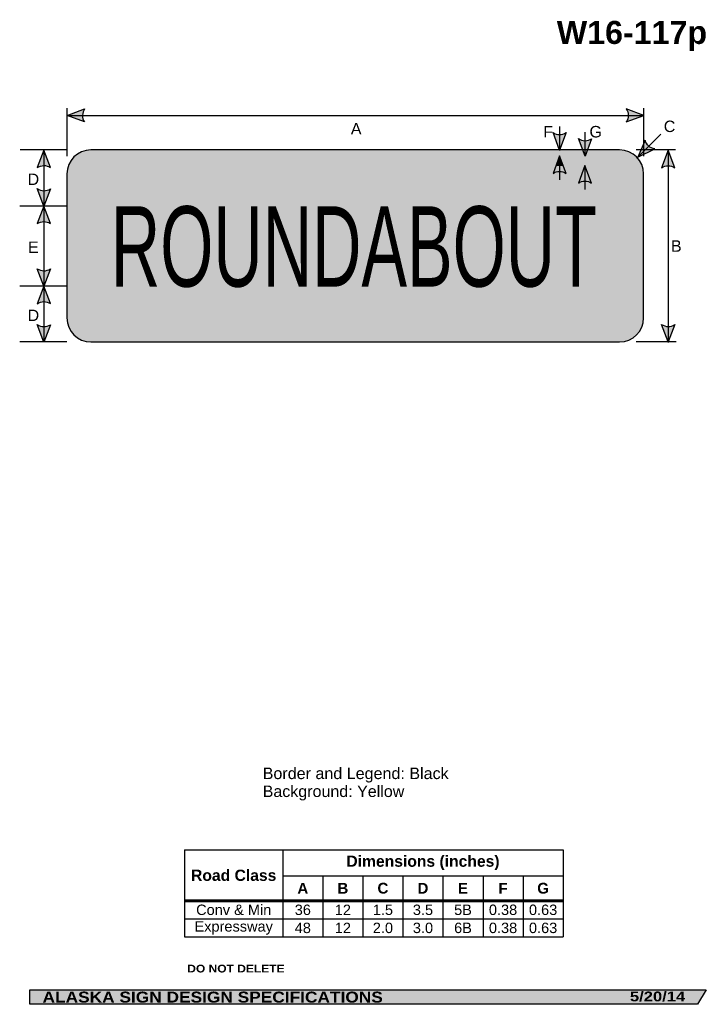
# Model space of a CAD drawing. Header units: feet. Extents: x 3.1 to 45.9, y 0.2 to 61.7.
import ezdxf
from ezdxf.enums import TextEntityAlignment as Align

# ---------------------------------------------------------------- set-up
doc = ezdxf.new("R2010")
doc.units = ezdxf.units.FT
doc.header["$MEASUREMENT"] = 0
doc.layers.add('Sign', color=7, linetype='Continuous')
doc.styles.add('ARIAL', font='arial.ttf')
doc.styles.add('ARIAL B', font='arialbd.ttf')
doc.styles.add('ARIAL BLACK B', font='ariblk.ttf')
doc.styles.add('ARIAL BLACK BI', font='ariblk.ttf')
doc.styles.add('FHWA SERIES B2000EX', font='txt')

# ---------------------------------------------------------------- blocks, each defined once
blk = doc.blocks.new('*T2')
at = {"color": 0, "linetype": 'ByBlock', "lineweight": -2, "transparency": 16777216}
for p, q in [((0, 0), (23.62915276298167, 0)), ((0, 0), (0, -5.435291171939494)), ((6.129152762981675, 0), (6.129152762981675, -5.435291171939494)), ((23.62915276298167, 0), (23.62915276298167, -5.435291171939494)), ((6.129152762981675, -1.613901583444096), (23.62915276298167, -1.613901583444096)), ((8.629152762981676, -1.613901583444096), (8.629152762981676, -5.435291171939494)), ((11.12915276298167, -1.613901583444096), (11.12915276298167, -5.435291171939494)), ((13.62915276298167, -1.613901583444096), (13.62915276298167, -5.435291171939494)), ((16.12915276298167, -1.613901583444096), (16.12915276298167, -5.435291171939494)), ((18.62915276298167, -1.613901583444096), (18.62915276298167, -5.435291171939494)), ((21.12915276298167, -1.613901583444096), (21.12915276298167, -5.435291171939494)), ((0, -3.176730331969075), (23.62915276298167, -3.176730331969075)), ((0, -4.312812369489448), (23.62915276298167, -4.312812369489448)), ((0, -5.435291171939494), (23.62915276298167, -5.435291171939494))]:
    blk.add_line(p, q, dxfattribs=at)
at = {"color": 18, "transparency": 16777216, "attachment_point": 5}
for s, insert, char_height, width, style in [('Dimensions (inches)', (14.87915276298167, -0.8069507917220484), 0.7, 17.38, 'ARIAL B'), ('Road Class', (3.064576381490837, -1.588365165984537), 0.7, 6.009152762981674, 'ARIAL B'), ('A', (7.379152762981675, -2.395315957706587), 0.675, 2.379999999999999, 'ARIAL B'), ('B', (9.879152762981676, -2.395315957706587), 0.675, 2.379999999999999, 'ARIAL B'), ('C', (12.37915276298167, -2.395315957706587), 0.675, 2.379999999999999, 'ARIAL B'), ('D', (14.87915276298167, -2.395315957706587), 0.675, 2.379999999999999, 'ARIAL B'), ('E', (17.37915276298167, -2.395315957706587), 0.675, 2.379999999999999, 'ARIAL B'), ('F', (19.87915276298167, -2.395315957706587), 0.675, 2.379999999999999, 'ARIAL B'), ('G', (22.37915276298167, -2.395315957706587), 0.675, 2.379999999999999, 'ARIAL B'), ('Conv & Min', (3.064576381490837, -3.74477135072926), 0.65, 6.009152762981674, 'ARIAL'), ('36', (7.379152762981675, -3.74477135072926), 0.65, 2.379999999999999, 'ARIAL'), ('12', (9.879152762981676, -3.74477135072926), 0.65, 2.379999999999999, 'ARIAL'), ('1.5', (12.37915276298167, -3.74477135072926), 0.65, 2.379999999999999, 'ARIAL'), ('3.5', (14.87915276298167, -3.74477135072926), 0.65, 2.379999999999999, 'ARIAL'), ('5B', (17.37915276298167, -3.74477135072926), 0.65, 2.379999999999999, 'ARIAL'), ('0.38', (19.87915276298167, -3.74477135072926), 0.65, 2.379999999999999, 'ARIAL'), ('0.63', (22.37915276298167, -3.74477135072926), 0.65, 2.379999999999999, 'ARIAL'), ('Expressway', (3.064576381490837, -4.874051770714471), 0.65, 6.009152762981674, 'ARIAL'), ('48', (7.379152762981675, -4.874051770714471), 0.65, 2.379999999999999, 'ARIAL'), ('12', (9.879152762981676, -4.874051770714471), 0.65, 2.379999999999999, 'ARIAL'), ('2.0', (12.37915276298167, -4.874051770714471), 0.65, 2.379999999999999, 'ARIAL'), ('3.0', (14.87915276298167, -4.874051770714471), 0.65, 2.379999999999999, 'ARIAL'), ('6B', (17.37915276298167, -4.874051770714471), 0.65, 2.379999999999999, 'ARIAL'), ('0.38', (19.87915276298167, -4.874051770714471), 0.65, 2.379999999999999, 'ARIAL'), ('0.63', (22.37915276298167, -4.874051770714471), 0.65, 2.379999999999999, 'ARIAL')]:
    blk.add_mtext(s, dxfattribs=dict(at, insert=insert, char_height=char_height, width=width, style=style))

msp = doc.modelspace()

# ---------------------------------------------------------------- hatches: boundary and pattern name
h = msp.add_hatch(color=256)
h.dxf.hatch_style = 1
edge = h.paths.add_edge_path()
edge.add_line((7.103563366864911, 55.29876590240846), (6.015041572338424, 55.71023050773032))
edge.add_line((6.015041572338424, 55.71023050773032), (7.113595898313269, 56.11667704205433))
edge.add_arc((7.71052733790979, 55.70033795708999), 0.7277811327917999, 145.1055563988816, 213.4889293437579)
h = msp.add_hatch(color=256)
h.dxf.hatch_style = 1
edge = h.paths.add_edge_path()
edge.add_line((40.92651977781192, 55.29876590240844), (42.01504157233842, 55.71023050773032))
edge.add_line((42.01504157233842, 55.71023050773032), (40.91648724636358, 56.1166770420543))
edge.add_arc((40.31955580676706, 55.70033795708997), 0.7277811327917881, -33.48892934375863, 34.8944436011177, ccw=False)
h = msp.add_hatch(color=256)
h.dxf.hatch_style = 1
edge = h.paths.add_edge_path()
edge.add_line((37.17408959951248, 54.62952299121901), (36.76371199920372, 53.54059092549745))
edge.add_line((36.76371199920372, 53.54059092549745), (36.35616885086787, 54.63873890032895))
edge.add_arc((36.77191174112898, 55.23608572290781), 0.7277811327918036, 235.1627615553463, 303.5461345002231)
h = msp.add_hatch(color=256)
h.dxf.hatch_style = 1
edge = h.paths.add_edge_path()
edge.add_line((38.76003034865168, 54.24671048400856), (38.34965274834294, 53.157778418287))
edge.add_line((38.34965274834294, 53.157778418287), (37.94210960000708, 54.25592639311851))
edge.add_arc((38.35785249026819, 54.85327321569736), 0.7277811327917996, 235.1627615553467, 303.5461345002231)
h = msp.add_hatch(color=256)
h.dxf.hatch_style = 1
edge = h.paths.add_edge_path()
edge.add_line((42.10182079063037, 54.16643263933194), (41.65128977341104, 53.09349059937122))
edge.add_line((41.65128977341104, 53.09349059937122), (42.70216976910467, 53.61086051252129))
edge.add_arc((42.81087266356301, 54.33047781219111), 0.7277811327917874, 193.0266678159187, 261.410040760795, ccw=False)
h = msp.add_hatch(color=256)
h.dxf.hatch_style = 1
edge = h.paths.add_edge_path()
edge.add_line((4.973382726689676, 52.45271679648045), (4.563005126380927, 53.54164886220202))
edge.add_line((4.563005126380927, 53.54164886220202), (4.155461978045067, 52.44350088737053))
edge.add_arc((4.571204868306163, 51.84615406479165), 0.7277811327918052, 56.453865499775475, 124.83723844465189, ccw=False)
h = msp.add_hatch(color=256)
h.dxf.hatch_style = 1
edge = h.paths.add_edge_path()
edge.add_line((43.95147094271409, 52.43794756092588), (43.54109334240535, 53.52687962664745))
edge.add_line((43.54109334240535, 53.52687962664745), (43.13355019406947, 52.42873165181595))
edge.add_arc((43.54929308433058, 51.83138482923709), 0.7277811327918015, 56.4538654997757, 124.8372384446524, ccw=False)
h = msp.add_hatch(color=256)
h.dxf.hatch_style = 1
edge = h.paths.add_edge_path()
edge.add_line((37.17050510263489, 52.08631927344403), (36.76012750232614, 53.17525133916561))
edge.add_line((36.76012750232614, 53.17525133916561), (36.35258435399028, 52.07710336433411))
edge.add_arc((36.76832724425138, 51.47975654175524), 0.7277811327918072, 56.4538654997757, 124.83723844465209, ccw=False)
h = msp.add_hatch(color=256)
h.dxf.hatch_style = 1
edge = h.paths.add_edge_path()
edge.add_line((38.75644585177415, 51.48215081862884), (38.3460682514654, 52.5710828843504))
edge.add_line((38.3460682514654, 52.5710828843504), (37.93852510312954, 51.47293490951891))
edge.add_arc((38.35426799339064, 50.87558808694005), 0.7277811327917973, 56.4538654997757, 124.837238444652, ccw=False)
h = msp.add_hatch(color=256)
h.dxf.hatch_style = 1
edge = h.paths.add_edge_path()
edge.add_line((4.977202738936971, 51.12044927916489), (4.566825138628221, 50.03151721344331))
edge.add_line((4.566825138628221, 50.03151721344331), (4.159281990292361, 51.12966518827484))
edge.add_arc((4.575024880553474, 51.72701201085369), 0.7277811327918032, 235.1627615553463, 303.5461345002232)
h = msp.add_hatch(color=256)
h.dxf.hatch_style = 1
edge = h.paths.add_edge_path()
edge.add_line((4.973618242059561, 48.9522437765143), (4.563240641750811, 50.04117584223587))
edge.add_line((4.563240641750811, 50.04117584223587), (4.15569749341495, 48.94302786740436))
edge.add_arc((4.571440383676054, 48.3456810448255), 0.7277811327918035, 56.453865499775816, 124.8372384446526, ccw=False)
h = msp.add_hatch(color=256)
h.dxf.hatch_style = 1
edge = h.paths.add_edge_path()
edge.add_line((4.977539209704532, 46.11947272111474), (4.567161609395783, 45.03054065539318))
edge.add_line((4.567161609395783, 45.03054065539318), (4.15961846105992, 46.12868863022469))
edge.add_arc((4.575361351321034, 46.72603545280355), 0.727781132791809, 235.1627615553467, 303.5461345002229)
h = msp.add_hatch(color=256)
h.dxf.hatch_style = 1
edge = h.paths.add_edge_path()
edge.add_line((4.973954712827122, 43.95126721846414), (4.563577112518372, 45.04019928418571))
edge.add_line((4.563577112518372, 45.04019928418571), (4.156033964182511, 43.94205130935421))
edge.add_arc((4.571776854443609, 43.34470448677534), 0.7277811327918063, 56.453865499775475, 124.837238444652, ccw=False)
h = msp.add_hatch(color=256)
h.dxf.hatch_style = 1
edge = h.paths.add_edge_path()
edge.add_line((4.974190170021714, 42.62952299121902), (4.563812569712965, 41.54059092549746))
edge.add_line((4.563812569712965, 41.54059092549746), (4.156269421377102, 42.63873890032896))
edge.add_arc((4.572012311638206, 43.23608572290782), 0.7277811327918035, 235.1627615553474, 303.5461345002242)
h = msp.add_hatch(color=256)
h.dxf.hatch_style = 1
edge = h.paths.add_edge_path()
edge.add_line((43.95147094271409, 42.63918162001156), (43.54109334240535, 41.55024955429))
edge.add_line((43.54109334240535, 41.55024955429), (43.13355019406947, 42.64839752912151))
edge.add_arc((43.54929308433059, 43.24574435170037), 0.7277811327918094, 235.1627615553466, 303.5461345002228)
at = {"layer": 'Sign', "true_color": 0xffff00}
h = msp.add_hatch(color=2, dxfattribs=at)
edge = h.paths.add_edge_path(flags=0)
edge.add_spline(control_points=[(7.508828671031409, 53.55024955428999), (7.508828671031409, 53.55024955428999), (40.5088286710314, 53.55024955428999), (40.5088286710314, 53.55024955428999), (41.33670120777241, 53.55024955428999), (42.00882867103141, 52.87812209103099), (42.00882867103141, 52.05024955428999), (42.00882867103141, 52.05024955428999), (42.00882867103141, 43.05024955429), (42.00882867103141, 43.05024955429), (42.00882867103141, 42.222377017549), (41.33670120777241, 41.55024955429), (40.5088286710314, 41.55024955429), (40.5088286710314, 41.55024955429), (7.508828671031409, 41.55024955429), (7.508828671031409, 41.55024955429), (6.680956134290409, 41.55024955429), (6.008828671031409, 42.222377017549), (6.008828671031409, 43.05024955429), (6.008828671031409, 43.05024955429), (6.008828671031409, 52.05024955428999), (6.008828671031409, 52.05024955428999), (6.008828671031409, 52.87812209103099), (6.680956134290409, 53.55024955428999), (7.508828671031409, 53.55024955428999)], knot_values=[0, 0, 0, 0, 1, 1, 1, 2, 2, 2, 3, 3, 3, 4, 4, 4, 5, 5, 5, 6, 6, 6, 7, 7, 7, 8, 8, 8, 8], degree=3, periodic=0)
at = {"layer": 'Sign', "true_color": 0x000000}
h = msp.add_hatch(color=18, dxfattribs=at)
edge = h.paths.add_edge_path(flags=0)
edge.add_spline(control_points=[(7.48882867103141, 53.17024955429), (7.48882867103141, 53.17024955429), (40.52882867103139, 53.17024955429), (40.52882867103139, 53.17024955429), (41.13593519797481, 53.17024955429), (41.62882867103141, 52.6773560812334), (41.62882867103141, 52.07024955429), (41.62882867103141, 52.07024955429), (41.62882867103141, 43.03024955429), (41.62882867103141, 43.03024955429), (41.62882867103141, 42.42314302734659), (41.13593519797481, 41.93024955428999), (40.52882867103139, 41.93024955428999), (40.52882867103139, 41.93024955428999), (7.48882867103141, 41.93024955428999), (7.48882867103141, 41.93024955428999), (6.881722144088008, 41.93024955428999), (6.388828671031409, 42.42314302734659), (6.388828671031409, 43.03024955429), (6.388828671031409, 43.03024955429), (6.388828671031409, 52.07024955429), (6.388828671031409, 52.07024955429), (6.388828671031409, 52.6773560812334), (6.881722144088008, 53.17024955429), (7.48882867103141, 53.17024955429)], knot_values=[0, 0, 0, 0, 1, 1, 1, 2, 2, 2, 3, 3, 3, 4, 4, 4, 5, 5, 5, 6, 6, 6, 7, 7, 7, 8, 8, 8, 8], degree=3, periodic=0)
at = {"layer": 'Sign', "true_color": 0xffffff}
msp.add_hatch(color=7, dxfattribs=at).paths.add_polyline_path([(36.52446937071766, 52.54025722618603), (36.76012750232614, 53.17525133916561), (36.99943552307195, 52.540250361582)])
at = {"layer": 'Sign', "true_color": 0xffff00}
h = msp.add_hatch(color=2, dxfattribs=at)
edge = h.paths.add_edge_path(flags=0)
edge.add_spline(control_points=[(7.818828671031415, 52.54024955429), (7.818828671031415, 52.54024955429), (40.19882867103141, 52.54024955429), (40.19882867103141, 52.54024955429), (40.64036069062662, 52.54024955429), (40.99882867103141, 52.1817815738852), (40.99882867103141, 51.74024955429), (40.99882867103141, 51.74024955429), (40.99882867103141, 43.36024955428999), (40.99882867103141, 43.36024955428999), (40.99882867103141, 42.91871753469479), (40.64036069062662, 42.56024955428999), (40.19882867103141, 42.56024955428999), (40.19882867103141, 42.56024955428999), (7.818828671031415, 42.56024955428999), (7.818828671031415, 42.56024955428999), (7.377296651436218, 42.56024955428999), (7.018828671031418, 42.91871753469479), (7.018828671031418, 43.36024955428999), (7.018828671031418, 43.36024955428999), (7.018828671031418, 51.74024955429), (7.018828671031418, 51.74024955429), (7.018828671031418, 52.1817815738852), (7.377296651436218, 52.54024955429), (7.818828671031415, 52.54024955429)], knot_values=[0, 0, 0, 0, 1, 1, 1, 2, 2, 2, 3, 3, 3, 4, 4, 4, 5, 5, 5, 6, 6, 6, 7, 7, 7, 8, 8, 8, 8], degree=3, periodic=0)
at = {"layer": 'Sign', "true_color": 0x000000}
msp.add_hatch(color=18, dxfattribs=at).paths.add_polyline_path([(3.699686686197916, 1.066867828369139), (45.92097727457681, 1.066867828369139), (45.37503178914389, 0.1671574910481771), (3.701084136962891, 0.1671574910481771)], flags=0)

# ---------------------------------------------------------------- linework, layer by layer
for p, q in [((13.35490079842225, 9.812478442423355), (36.98405356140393, 9.812478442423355)), ((13.35490079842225, 6.685476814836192), (36.98405356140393, 6.685476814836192)), ((13.35490079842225, 6.594198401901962), (36.98405356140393, 6.594198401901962))]:
    msp.add_line(p, q)
for points in [[(7.103563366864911, 55.29876590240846), (6.015041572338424, 55.71023050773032), (7.113595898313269, 56.11667704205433, 0.307560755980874), (7.103563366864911, 55.29876590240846, 4.141293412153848)], [(40.92651977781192, 55.29876590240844), (42.01504157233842, 55.71023050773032), (40.91648724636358, 56.1166770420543, -0.307560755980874), (40.92651977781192, 55.29876590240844, -4.141293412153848)], [(37.17408959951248, 54.62952299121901), (36.76371199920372, 53.54059092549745), (36.35616885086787, 54.63873890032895, 0.307560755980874), (37.17408959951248, 54.62952299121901, 4.141293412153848)], [(38.76003034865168, 54.24671048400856), (38.34965274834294, 53.157778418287), (37.94210960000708, 54.25592639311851, 0.307560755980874), (38.76003034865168, 54.24671048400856, 4.141293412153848)], [(42.10182079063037, 54.16643263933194), (41.65128977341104, 53.09349059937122), (42.70216976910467, 53.61086051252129, -0.307560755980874), (42.10182079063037, 54.16643263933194, -4.141293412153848)], [(4.973382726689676, 52.45271679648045), (4.563005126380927, 53.54164886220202), (4.155461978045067, 52.44350088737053, -0.307560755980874), (4.973382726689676, 52.45271679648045, -4.141293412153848)], [(43.95147094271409, 52.43794756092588), (43.54109334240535, 53.52687962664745), (43.13355019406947, 52.42873165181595, -0.307560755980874), (43.95147094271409, 52.43794756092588, -4.141293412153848)], [(37.17050510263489, 52.08631927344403), (36.76012750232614, 53.17525133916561), (36.35258435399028, 52.07710336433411, -0.307560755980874), (37.17050510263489, 52.08631927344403, -4.141293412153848)], [(38.75644585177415, 51.48215081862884), (38.3460682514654, 52.5710828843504), (37.93852510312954, 51.47293490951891, -0.307560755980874), (38.75644585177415, 51.48215081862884, -4.141293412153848)], [(4.977202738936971, 51.12044927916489), (4.566825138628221, 50.03151721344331), (4.159281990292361, 51.12966518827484, 0.307560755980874), (4.977202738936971, 51.12044927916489, 4.141293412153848)], [(4.973618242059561, 48.9522437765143), (4.563240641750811, 50.04117584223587), (4.15569749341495, 48.94302786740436, -0.307560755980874), (4.973618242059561, 48.9522437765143, -4.141293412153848)], [(4.977539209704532, 46.11947272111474), (4.567161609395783, 45.03054065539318), (4.15961846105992, 46.12868863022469, 0.307560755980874), (4.977539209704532, 46.11947272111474, 4.141293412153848)], [(4.973954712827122, 43.95126721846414), (4.563577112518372, 45.04019928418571), (4.156033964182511, 43.94205130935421, -0.307560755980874), (4.973954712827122, 43.95126721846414, -4.141293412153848)], [(4.974190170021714, 42.62952299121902), (4.563812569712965, 41.54059092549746), (4.156269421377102, 42.63873890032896, 0.307560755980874), (4.974190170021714, 42.62952299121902, 4.141293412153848)], [(43.95147094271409, 42.63918162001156), (43.54109334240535, 41.55024955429), (43.13355019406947, 42.64839752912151, 0.307560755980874), (43.95147094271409, 42.63918162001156, 4.141293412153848)]]:
    msp.add_lwpolyline(points, format="xyb")
at = {"layer": 'Sign', "color": 18, "lineweight": -3, "true_color": 0x000000}
for p, q in [((6.008828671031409, 56.16869481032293), (6.008828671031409, 53.16869481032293)), ((42.00882867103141, 56.16869481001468), (42.00882867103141, 53.16869481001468)), ((6.015041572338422, 55.71023050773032), (42.01504157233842, 55.71023050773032)), ((36.76012750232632, 55.02160371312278), (36.76012750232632, 53.5216037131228)), ((38.34606825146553, 54.66743704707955), (38.34606825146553, 53.16743704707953)), ((43.0829471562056, 54.52514798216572), (41.65128977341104, 53.09349059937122)), ((6.040148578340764, 53.55024955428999), (3.094066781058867, 53.55024955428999)), ((4.563005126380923, 53.54164886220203), (4.563812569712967, 41.54059092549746)), ((44.00839884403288, 53.55024955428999), (41.54479232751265, 53.55024955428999)), ((36.76012750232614, 53.17525133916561), (36.76012750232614, 51.67525133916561)), ((38.34606825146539, 52.57108288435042), (38.34606825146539, 51.07108288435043)), ((6.007270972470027, 50.04117584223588), (3.061189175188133, 50.04117584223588)), ((6.007270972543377, 45.04019928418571), (3.061189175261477, 45.04019928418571)), ((6.007270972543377, 41.55024955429), (3.061189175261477, 41.55024955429))]:
    msp.add_line(p, q, dxfattribs=at)
at = {"layer": 'Sign', "color": 250, "lineweight": -3, "true_color": 0x1f1a17}
for p, q in [((43.54109334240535, 53.52687962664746), (43.54109334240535, 41.52687962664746)), ((44.0447923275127, 41.55024955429), (41.54479232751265, 41.55024955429))]:
    msp.add_line(p, q, dxfattribs=at)
msp.add_lwpolyline([(3.699686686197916, 1.066867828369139), (45.92097727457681, 1.066867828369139), (45.37503178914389, 0.1671574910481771), (3.701084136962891, 0.1671574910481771)], close=True, dxfattribs=at)
at = {"layer": 'Sign', "color": 18, "lineweight": -3, "true_color": 0x000000}
msp.add_open_spline([(7.508828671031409, 53.55024955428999), (7.508828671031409, 53.55024955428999), (40.5088286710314, 53.55024955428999), (40.5088286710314, 53.55024955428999), (41.33670120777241, 53.55024955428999), (42.00882867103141, 52.87812209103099), (42.00882867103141, 52.05024955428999), (42.00882867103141, 52.05024955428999), (42.00882867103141, 43.05024955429), (42.00882867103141, 43.05024955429), (42.00882867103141, 42.222377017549), (41.33670120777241, 41.55024955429), (40.5088286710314, 41.55024955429), (40.5088286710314, 41.55024955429), (7.508828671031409, 41.55024955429), (7.508828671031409, 41.55024955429), (6.680956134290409, 41.55024955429), (6.008828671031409, 42.222377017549), (6.008828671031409, 43.05024955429), (6.008828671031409, 43.05024955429), (6.008828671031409, 52.05024955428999), (6.008828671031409, 52.05024955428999), (6.008828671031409, 52.87812209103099), (6.680956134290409, 53.55024955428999), (7.508828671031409, 53.55024955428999)], degree=3, knots=[0, 0, 0, 0, 1, 1, 1, 2, 2, 2, 3, 3, 3, 4, 4, 4, 5, 5, 5, 6, 6, 6, 7, 7, 7, 8, 8, 8, 8], dxfattribs=at)

# ---------------------------------------------------------------- block references
msp.add_blockref('*T2', (13.35490079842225, 9.812478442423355))

# ---------------------------------------------------------------- texts
at = {"layer": 'Sign', "color": 18, "true_color": 0x000000}
for s, height, style, p, p2 in [('W16-117p', 1.438247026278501, 'ARIAL B', (36.59037770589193, 60.17263982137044), (45.97037758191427, 60.17263982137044)), ('C', 0.7136714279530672, 'ARIAL', (43.26608164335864, 54.66709798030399), (43.98608167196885, 54.66709798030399)), ('A', 0.717472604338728, 'ARIAL', (23.73017841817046, 54.51463851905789), (24.40017841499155, 54.51463851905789)), ('F', 0.7148361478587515, 'ARIAL', (35.74385471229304, 54.3304577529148), (36.35385472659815, 54.3304577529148)), ('G', 0.7178154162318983, 'ARIAL', (38.62927137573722, 54.3304577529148), (39.409271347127, 54.3304577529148)), ('D', 0.7136714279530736, 'ARIAL', (3.5550120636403, 51.35831540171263), (4.275012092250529, 51.35831540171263)), ('ROUNDABOUT', 5.019547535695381, 'FHWA SERIES B2000EX', (8.753282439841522, 45.0103734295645), (39.08836497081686, 45.0103734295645)), ('E', 0.7190483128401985, 'ARIAL', (3.575845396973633, 47.10725746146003), (4.245845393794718, 47.10725746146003)), ('B', 0.7190483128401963, 'ARIAL', (43.71173365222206, 47.18687962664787), (44.38173364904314, 47.18687962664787)), ('D', 0.7136714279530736, 'ARIAL', (3.5550120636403, 42.85725746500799), (4.275012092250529, 42.85725746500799)), ('Border and Legend: Black', 0.7187002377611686, 'ARIAL', (18.22950170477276, 14.23905715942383), (29.83950104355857, 14.23905715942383)), ('Background: Yellow', 0.7159515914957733, 'ARIAL', (18.22950170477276, 13.11905715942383), (27.06950153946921, 13.11905715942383))]:
    msp.add_text(s, height=height, dxfattribs=dict(at, style=style)).set_placement(p, p2, align=Align.ALIGNED)
at = {"layer": 'Sign', "color": 7, "true_color": 0xffffff}
for s, height, style, p, p2 in [('DO NOT DELETE', 0.4830722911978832, 'ARIAL BLACK B', (13.52283350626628, 2.157519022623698), (19.59616597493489, 2.157519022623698)), ('ALASKA SIGN DESIGN SPECIFICATIONS', 0.685178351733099, 'ARIAL BLACK BI', (4.485322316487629, 0.2745264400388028), (25.72865549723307, 0.2745264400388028)), ('5/20/14', 0.6132031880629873, 'ARIAL BLACK BI', (41.15389251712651, 0.3521680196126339), (44.60389244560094, 0.3521680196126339))]:
    msp.add_text(s, height=height, dxfattribs=dict(at, style=style)).set_placement(p, p2, align=Align.ALIGNED)

doc.saveas('drawing.dxf')
